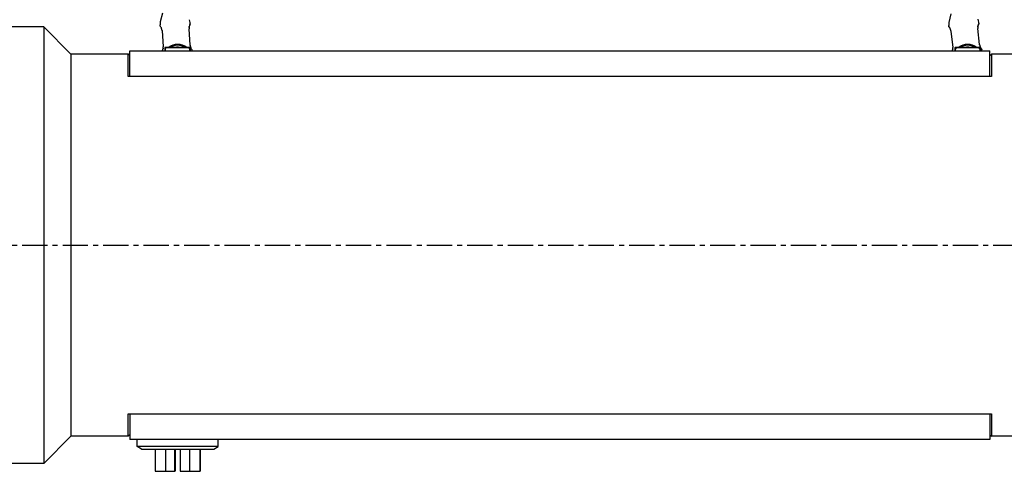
# Model space of a CAD drawing. Extents: x 0 to 1685, y -10 to 1188.
# Tile 3 of 24: x 408 to 717, y 386 to 527. Entities that reach past the tile are written whole.
import ezdxf

# ---------------------------------------------------------------- set-up
doc = ezdxf.new("R2010")
doc.units = 0
doc.header["$LTSCALE"] = 25.4
doc.linetypes.add('CENTER', pattern=[2, 1.25, -0.25, 0.25, -0.25])
doc.layers.get('0').update_dxf_attribs({"linetype": 'CONTINUOUS'})
doc.layers.get('Defpoints').update_dxf_attribs({"linetype": 'CONTINUOUS'})
doc.layers.add('ATA-CENTER', color=133, linetype='CENTER')
doc.layers.add('ATA-DIM', color=252, linetype='CONTINUOUS', lineweight=25)
doc.styles.get("Standard").update_dxf_attribs({"font": 'simplex.shx'})
doc.dimstyles.new('ata_A1', dxfattribs={"dimtxt": 4.2, "dimasz": 4.2, "dimexe": 2, "dimexo": 2, "dimgap": 2, "dimtad": 0, "dimtih": 1, "dimtoh": 1, "dimdec": 6, "dimdsep": 46, "dimtxsty": 'Standard', "dimcen": 0, "dimclrd": 252, "dimclre": 252, "dimclrt": 4, "dimadec": 6, "dimazin": 2, "dimtfac": 1, "dimtdec": 6, "dimtofl": 0, "dimtmove": 0, "dimatfit": 3, "dimfxl": 0, "dimtolj": 1, "dimtzin": 0, "dimlwd": 0, "dimlwe": 0, "dimarcsym": 0})

# ---------------------------------------------------------------- blocks, each defined once
blk = doc.blocks.new('*D13668')
at = {"layer": 'ATA-DIM', "color": 252, "lineweight": 0}
for p, q in [((809.09, 532.61), (809.09, 581.45)), ((829.09, 522.94), (829.09, 581.45)), ((800.69, 577.45), (792.29, 577.45)), ((809.09, 577.45), (826.26, 577.45)), ((837.49, 577.45), (845.89, 577.45))]:
    blk.add_line(p, q, dxfattribs=at)
at = {"layer": 'ATA-DIM', "color": 252}
for points in [[(800.69, 576.05), (800.69, 578.85), (809.09, 577.45)], [(837.49, 578.85), (837.49, 576.05), (829.09, 577.45)]]:
    blk.add_solid(points, dxfattribs=at)
at = {"layer": 'Defpoints', "color": 0}
for p in [(829.09, 577.45), (809.09, 528.61), (829.09, 518.94)]:
    blk.add_point(p, dxfattribs=at)
at = {"layer": 'ATA-DIM', "color": 4, "insert": (670.9, 583.84), "char_height": 8.4, "attachment_point": 1}
blk.add_mtext('\\A1;20(Negative Hard Stop)', dxfattribs=at)
blk = doc.blocks.new('*D13667')
at = {"layer": 'ATA-DIM', "color": 252, "lineweight": 0}
for p, q in [((809.09, 532.61), (809.09, 607.68)), ((834.09, 504.45), (834.09, 607.68)), ((809.09, 603.68), (789.22, 603.68)), ((817.49, 603.68), (825.69, 603.68))]:
    blk.add_line(p, q, dxfattribs=at)
at = {"layer": 'ATA-DIM', "color": 252}
for points in [[(817.49, 605.08), (817.49, 602.28), (809.09, 603.68)], [(825.69, 602.28), (825.69, 605.08), (834.09, 603.68)]]:
    blk.add_solid(points, dxfattribs=at)
at = {"layer": 'Defpoints', "color": 0}
for p in [(834.09, 603.68), (809.09, 528.61), (834.09, 500.45)]:
    blk.add_point(p, dxfattribs=at)
at = {"layer": 'ATA-DIM', "color": 4, "insert": (668.8, 610.06), "char_height": 8.4, "attachment_point": 1}
blk.add_mtext('\\A1;25(Negative Limit)', dxfattribs=at)
blk = doc.blocks.new('*D13666')
at = {"layer": 'ATA-DIM', "color": 252, "lineweight": 0}
for p, q in [((809.09, 532.61), (809.09, 635.21)), ((844.09, 504.45), (844.09, 635.21)), ((809.09, 631.21), (789.22, 631.21)), ((817.49, 631.21), (835.69, 631.21))]:
    blk.add_line(p, q, dxfattribs=at)
at = {"layer": 'ATA-DIM', "color": 252}
for points in [[(817.49, 632.61), (817.49, 629.81), (809.09, 631.21)], [(835.69, 629.81), (835.69, 632.61), (844.09, 631.21)]]:
    blk.add_solid(points, dxfattribs=at)
at = {"layer": 'Defpoints', "color": 0}
for p in [(844.09, 631.21), (809.09, 528.61), (844.09, 500.45)]:
    blk.add_point(p, dxfattribs=at)
at = {"layer": 'ATA-DIM', "color": 4, "insert": (667.45, 637.59), "char_height": 8.4, "attachment_point": 1}
blk.add_mtext('\\A1;35(Home Position)', dxfattribs=at)

msp = doc.modelspace()

# ---------------------------------------------------------------- linework, layer by layer
for p, q in [((452.8341064, 529.4307471), (452.1567355, 526.7722987)), ((452.8341064, 529.4307471), (452.1567355, 526.7722987)), ((700.2643146, 529.2351492), (699.6906193, 526.5524168)), ((452.0931361, 525.4973988), (452.0706955, 525.8290263)), ((452.0931361, 525.4973988), (452.0706955, 525.8290263)), ((461.5714604, 526.13878), (461.5490197, 526.4704075)), ((461.5714604, 526.13878), (461.5490197, 526.4704075)), ((699.6765423, 525.2760091), (699.6412493, 525.606516)), ((709.1228371, 526.2847285), (709.087544, 526.6152354)), ((415.5876432, 525.1056106), (379.5876432, 525.1056106)), ((424.0876432, 516.6056106), (415.5876432, 525.1056106)), ((424.0876432, 516.6056106), (415.5876432, 525.1056106)), ((415.5876432, 525.1056106), (415.5876432, 388.1056106)), ((452.6978309, 523.9671184), (453.0435281, 518.8584094)), ((452.6978309, 523.9671184), (453.0435281, 518.8584094)), ((461.524134, 519.4322769), (461.1784368, 524.5409858)), ((461.524134, 519.4322769), (461.1784368, 524.5409858)), ((700.3401665, 523.7703476), (700.8838548, 518.6789021)), ((709.3358028, 519.5814405), (708.7921145, 524.6728859)), ((442.0876432, 516.6056106), (424.0876432, 516.6056106)), ((442.0876432, 516.6056106), (424.0876432, 516.6056106)), ((424.0876432, 516.6056106), (424.0876432, 396.6056106)), ((442.5876432, 516.1056106), (442.0876432, 516.6056106)), ((442.0876432, 509.6056106), (442.0876432, 516.6056106)), ((442.5876432, 516.1056106), (442.0876432, 516.6056106)), ((442.5876432, 509.6056106), (442.5876432, 517.6056106)), ((442.5876432, 517.6056106), (712.5876432, 517.6056106)), ((453.5876432, 518.6056106), (453.5876432, 518.2056106)), ((453.5876432, 518.6056106), (453.5876432, 518.2056106)), ((453.6876432, 518.2056106), (453.5876432, 518.2056106)), ((453.5876432, 518.2056106), (453.5876432, 517.6056106)), ((453.6876432, 518.2056106), (453.5876432, 518.2056106)), ((453.5876432, 518.2056106), (453.5876432, 517.6056106)), ((454.2876432, 518.7056106), (453.6876432, 518.7056106)), ((454.2876432, 518.7056106), (453.6876432, 518.7056106)), ((453.6876432, 518.2056106), (453.7876432, 518.2056106)), ((453.6876432, 518.2056106), (453.7876432, 518.2056106)), ((453.7776432, 517.8439047), (453.7876432, 517.8439047)), ((453.7776432, 517.790501), (453.7776432, 517.8439047)), ((453.7776432, 517.8439047), (453.7876432, 517.8439047)), ((453.7776432, 517.790501), (453.7776432, 517.8439047)), ((453.7776432, 517.790501), (453.7876432, 517.790501)), ((453.7776432, 517.7253669), (453.7776432, 517.790501)), ((453.7776432, 517.790501), (453.7876432, 517.790501)), ((453.7776432, 517.7253669), (453.7776432, 517.790501)), ((453.7776432, 517.7253669), (453.7876432, 517.7253669)), ((453.7776432, 517.7056106), (453.7776432, 517.7253669)), ((453.7776432, 517.7253669), (453.7876432, 517.7253669)), ((453.7776432, 517.7056106), (453.7776432, 517.7253669)), ((453.7776432, 517.7056106), (453.7776432, 517.6056106)), ((453.7876432, 517.7056106), (453.7776432, 517.7056106)), ((453.7776432, 517.7056106), (453.7776432, 517.6056106)), ((453.7876432, 517.7056106), (453.7776432, 517.7056106)), ((453.7876432, 517.6056106), (453.7876432, 518.2056106)), ((453.7876432, 517.6056106), (453.7876432, 518.2056106)), ((453.7976432, 517.6056106), (453.7976432, 518.1956106)), ((453.7976432, 517.6056106), (453.7976432, 518.1956106)), ((460.8876432, 518.7056106), (454.2876432, 518.7056106)), ((460.8876432, 518.7056106), (454.2876432, 518.7056106)), ((454.2976432, 518.6956106), (460.8776432, 518.6956106)), ((454.2976432, 518.6956106), (460.8776432, 518.6956106)), ((461.4876432, 518.7056106), (460.8876432, 518.7056106)), ((461.4876432, 518.7056106), (460.8876432, 518.7056106)), ((461.3776432, 518.1956106), (461.3776432, 517.6056106)), ((461.3776432, 518.1956106), (461.3776432, 517.6056106)), ((461.3876432, 518.2056106), (461.3876432, 517.6056106)), ((461.4876432, 518.2056106), (461.3876432, 518.2056106)), ((461.3876432, 518.2056106), (461.3876432, 517.6056106)), ((461.4876432, 518.2056106), (461.3876432, 518.2056106)), ((461.4876432, 518.2056106), (461.5876432, 518.2056106)), ((461.4876432, 518.2056106), (461.5876432, 518.2056106)), ((461.5876432, 518.2056106), (461.5876432, 518.6056106)), ((461.5876432, 518.2056106), (461.5876432, 518.6056106)), ((461.5876432, 517.6056106), (461.5876432, 518.2056106)), ((461.5876432, 517.6056106), (461.5876432, 518.2056106)), ((462.1488847, 517.6056106), (462.1286925, 517.9040103)), ((462.1488847, 517.6056106), (462.1286925, 517.9040103)), ((701.5876432, 518.6056106), (701.5876432, 518.2056106)), ((701.6876432, 518.2056106), (701.5876432, 518.2056106)), ((701.5876432, 518.2056106), (701.5876432, 517.6056106)), ((702.2876432, 518.7056106), (701.6876432, 518.7056106)), ((701.6876432, 518.2056106), (701.7876432, 518.2056106)), ((701.7776432, 517.8439047), (701.7876432, 517.8439047)), ((701.7776432, 517.790501), (701.7776432, 517.8439047)), ((701.7776432, 517.790501), (701.7876432, 517.790501)), ((701.7776432, 517.7253669), (701.7776432, 517.790501)), ((701.7776432, 517.7253669), (701.7876432, 517.7253669)), ((701.7776432, 517.7056106), (701.7776432, 517.7253669)), ((701.7776432, 517.7056106), (701.7776432, 517.6056106)), ((701.7876432, 517.7056106), (701.7776432, 517.7056106)), ((701.7876432, 517.6056106), (701.7876432, 518.2056106)), ((701.7976432, 517.6056106), (701.7976432, 518.1956106)), ((708.8876432, 518.7056106), (702.2876432, 518.7056106)), ((702.2976432, 518.6956106), (708.8776432, 518.6956106)), ((709.4876432, 518.7056106), (708.8876432, 518.7056106)), ((709.3776432, 518.1956106), (709.3776432, 517.6056106)), ((709.3876432, 518.2056106), (709.3876432, 517.6056106)), ((709.4876432, 518.2056106), (709.3876432, 518.2056106)), ((709.4876432, 518.2056106), (709.5876432, 518.2056106)), ((709.5876432, 518.2056106), (709.5876432, 518.6056106)), ((709.5876432, 517.6056106), (709.5876432, 518.2056106)), ((710.0496337, 517.6056106), (709.9992127, 518.0777859)), ((712.5876432, 509.6056106), (712.5876432, 517.6056106)), ((712.5876432, 516.1056106), (713.0876432, 516.6056106)), ((713.0876432, 516.6056106), (713.0876432, 509.6056106)), ((721.0876432, 516.6056106), (713.0876432, 516.6056106)), ((442.5876432, 509.6056106), (442.0876432, 509.6056106)), ((712.5876432, 509.6056106), (442.5876432, 509.6056106)), ((713.0876432, 509.6056106), (712.5876432, 509.6056106)), ((442.0876432, 396.6056106), (442.0876432, 403.6056106)), ((442.0876432, 403.6056106), (442.5876432, 403.6056106)), ((442.5876432, 403.6056106), (442.5876432, 395.6056106)), ((442.5876432, 403.6056106), (712.5876432, 403.6056106)), ((712.5876432, 403.6056106), (712.5876432, 395.6056106)), ((712.5876432, 403.6056106), (713.0876432, 403.6056106)), ((713.0876432, 403.6056106), (713.0876432, 396.6056106)), ((424.0876432, 396.6056106), (415.5876432, 388.1056106)), ((442.0876432, 396.6056106), (424.0876432, 396.6056106)), ((442.5876432, 397.1056106), (442.0876432, 396.6056106)), ((712.5876432, 395.6056106), (442.5876432, 395.6056106)), ((444.8876432, 393.3993581), (444.8876432, 395.6056106)), ((470.2876432, 393.3993581), (470.2876432, 395.6056106)), ((712.5876432, 397.1056106), (713.0876432, 396.6056106)), ((721.0876432, 396.6056106), (713.0876432, 396.6056106)), ((470.2876432, 393.3993581), (444.8876432, 393.3993581)), ((446.2624542, 392.6056106), (444.8876432, 393.3993581)), ((446.2624542, 392.6056106), (468.9128322, 392.6056106)), ((450.5394994, 392.6056106), (450.5394994, 385.6056106)), ((453.7976643, 392.6056106), (453.7976643, 385.6056106)), ((456.7503925, 385.6056106), (456.7503925, 392.6056106)), ((456.78307, 385.6056106), (456.78307, 392.6056106)), ((456.7922427, 392.6056106), (456.7922427, 385.6056106)), ((456.8249202, 392.6056106), (456.8249202, 385.6056106)), ((458.3503662, 392.6056106), (458.3503662, 385.6056106)), ((461.3030944, 392.6056106), (461.3030944, 385.6056106)), ((464.6266144, 385.6056106), (464.6266144, 392.6056106)), ((464.6357871, 392.6056106), (464.6357871, 385.6056106)), ((468.9128322, 392.6056106), (470.2876432, 393.3993581)), ((415.5876432, 388.1056106), (379.5876432, 388.1056106)), ((450.5394994, 385.6056106), (453.7976643, 385.6056106)), ((453.7976643, 385.6056106), (456.7503925, 385.6056106)), ((456.78307, 385.6056106), (456.7503925, 385.6056106)), ((456.7922427, 385.6056106), (456.78307, 385.6056106)), ((456.8249202, 385.6056106), (456.7922427, 385.6056106)), ((458.3503662, 385.6056106), (461.3030944, 385.6056106)), ((461.3030944, 385.6056106), (464.6266144, 385.6056106)), ((464.6357871, 385.6056106), (464.6266144, 385.6056106))]:
    msp.add_line(p, q)
for centre, radius, start, end in [((455.0638505, 526.0315677), 3, 165.705244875, 183.871201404), ((455.0638505, 526.0315677), 3, 165.705244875, 183.871201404), ((458.5558647, 526.2678661), 3, 3.871201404, 22.037157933), ((458.5558647, 526.2678661), 3, 3.871201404, 22.037157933), ((702.6242897, 525.925059), 3, 167.929255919, 186.095212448), ((706.1045036, 526.2966924), 3, 6.095212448, 24.261168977), ((457.5876432, 514.6556106), 5, 54.095931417, 125.904068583), ((457.5876432, 514.6556106), 5, 54.095931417, 125.904068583), ((457.5876432, 514.6556106), 4.7, 59.508238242, 120.491761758), ((457.5876432, 514.6556106), 4.7, 59.508238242, 120.491761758), ((705.5876432, 514.6556106), 5, 54.095931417, 125.904068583), ((705.5876432, 514.6556106), 4.7, 59.508238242, 120.491761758), ((457.5876432, 514.6556106), 5, 143.130102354, 143.842991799), ((457.5876432, 514.6556106), 5, 143.130102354, 143.842991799), ((453.6876432, 518.6056106), 0.1, 90, 180), ((453.6876432, 518.6056106), 0.1, 90, 180), ((454.2876432, 518.2056106), 0.5, 90, 180), ((454.2876432, 518.2056106), 0.5, 90, 180), ((454.2976432, 518.1956106), 0.5, 90, 180), ((454.2976432, 518.1956106), 0.5, 90, 180), ((457.5876432, 514.6556106), 4.1, 81.042783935, 98.957216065), ((457.5876432, 514.6556106), 4.1, 81.042783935, 98.957216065), ((460.8776432, 518.1956106), 0.5, 0, 90), ((460.8776432, 518.1956106), 0.5, 0, 90), ((460.8876432, 518.2056106), 0.5, 0, 90), ((460.8876432, 518.2056106), 0.5, 0, 90), ((461.4876432, 518.6056106), 0.1, 0, 90), ((461.4876432, 518.6056106), 0.1, 0, 90), ((457.5876432, 514.6556106), 5, 36.157008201, 36.869897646), ((457.5876432, 514.6556106), 5, 36.157008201, 36.869897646), ((705.5876432, 514.6556106), 5, 143.130102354, 143.842991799), ((701.6876432, 518.6056106), 0.1, 90, 180), ((702.2876432, 518.2056106), 0.5, 90, 180), ((702.2976432, 518.1956106), 0.5, 90, 180), ((705.5876432, 514.6556106), 4.1, 81.042783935, 98.957216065), ((708.8776432, 518.1956106), 0.5, 0, 90), ((708.8876432, 518.2056106), 0.5, 0, 90), ((709.4876432, 518.6056106), 0.1, 0, 90), ((705.5876432, 514.6556106), 5, 36.157008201, 36.869897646)]:
    msp.add_arc(centre, radius, start, end)
for points in [[(452.0922869, 525.4973421), (452.0922695, 525.4972965), (452.0922633, 525.4972374), (452.0922682, 525.497165)], [(452.0922869, 525.4973421), (452.0922695, 525.4972965), (452.0922633, 525.4972374), (452.0922682, 525.497165)], [(461.3959724, 525.7464022), (461.4511189, 525.8677114), (461.5001473, 525.9444841), (461.5246778, 525.9855138)], [(461.3959724, 525.7464022), (461.4511189, 525.8677114), (461.5001473, 525.9444841), (461.5246778, 525.9855138)], [(461.5723094, 526.1388383), (461.5723329, 526.1387954), (461.572347, 526.1387378), (461.5723518, 526.1386653)], [(461.5723094, 526.1388383), (461.5723329, 526.1387954), (461.572347, 526.1387378), (461.5723518, 526.1386653)], [(708.9627082, 525.8858362), (709.0131056, 526.009194), (709.0591177, 526.0878115), (709.0820375, 526.1297623)], [(709.1236833, 526.2848197), (709.1237084, 526.2847777), (709.1237247, 526.2847207), (709.1237324, 526.2846484)], [(452.3570551, 525.0648088), (452.4015719, 524.9897813), (452.4499761, 524.9002666), (452.4961, 524.7942888)], [(452.3570551, 525.0648088), (452.4015719, 524.9897813), (452.4499761, 524.9002666), (452.4961, 524.7942888)], [(452.5351027, 524.6973598), (452.5132191, 524.7537451), (452.4908055, 524.8065502), (452.4685183, 524.8552417)], [(452.5351027, 524.6973598), (452.5132191, 524.7537451), (452.4908055, 524.8065502), (452.4685183, 524.8552417)], [(452.5351027, 524.6973598), (452.5131186, 524.7540041), (452.4908425, 524.8064598), (452.4686456, 524.8549707)], [(452.5351027, 524.6973598), (452.5131186, 524.7540041), (452.4908425, 524.8064598), (452.4686456, 524.8549707)], [(452.6863953, 524.087992), (452.6912399, 524.0479256), (452.6950933, 524.0075743), (452.6978309, 523.9671184)], [(452.6863953, 524.087992), (452.6912399, 524.0479256), (452.6950933, 524.0075743), (452.6978309, 523.9671184)], [(461.2258673, 525.2186022), (461.1918599, 525.0517419), (461.1705757, 524.8587839), (461.1734841, 524.6622982)], [(461.2258673, 525.2186022), (461.1918599, 525.0517419), (461.1705757, 524.8587839), (461.1734841, 524.6622982)], [(699.675696, 525.2759196), (699.6756803, 525.2758733), (699.6756764, 525.2758141), (699.6756842, 525.2757418)], [(699.9570498, 524.8539868), (700.0044446, 524.7807433), (700.0562862, 524.6931745), (700.1064879, 524.5890664)], [(700.1492228, 524.493724), (700.1251675, 524.5492176), (700.1007217, 524.6011132), (700.0765616, 524.6489031)], [(700.1492228, 524.493724), (700.125057, 524.5494725), (700.1007621, 524.6010242), (700.0766994, 524.6486372)], [(700.3240488, 523.8906864), (700.3304446, 523.8508382), (700.3358611, 523.8106668), (700.3401665, 523.7703476)], [(708.8132134, 525.3518325), (708.7857068, 525.1837782), (708.7719267, 524.9901396), (708.7824578, 524.7939147)], [(461.5353953, 519.312375), (461.5306421, 519.3521105), (461.5268503, 519.3921347), (461.524134, 519.4322769)], [(461.5353953, 519.312375), (461.5306421, 519.3521105), (461.5268503, 519.3921347), (461.524134, 519.4322769)], [(709.3517086, 519.462066), (709.3454169, 519.501587), (709.3400748, 519.541434), (709.3358028, 519.5814405)], [(452.7999238, 517.6056106), (452.8120266, 517.6312697), (452.8249336, 517.6592207), (452.8381431, 517.6890756)], [(452.7999238, 517.6056106), (452.8120266, 517.6312697), (452.8249336, 517.6592207), (452.8381431, 517.6890756)], [(452.8270658, 517.6505552), (452.8199032, 517.6348214), (452.812841, 517.6198381), (452.8059205, 517.6055868)], [(452.8270658, 517.6505552), (452.8199032, 517.6348214), (452.812841, 517.6198381), (452.8059205, 517.6055868)], [(461.8781741, 518.3132247), (461.8191754, 518.4103859), (461.7516377, 518.5336355), (461.691565, 518.6869167)], [(461.8781741, 518.3132247), (461.8191754, 518.4103859), (461.7516377, 518.5336355), (461.691565, 518.6869167)], [(462.1283088, 517.9039843), (462.1283292, 517.9040315), (462.128331, 517.9041028), (462.1283142, 517.904198)], [(462.1283088, 517.9039843), (462.1283292, 517.9040315), (462.128331, 517.9041028), (462.1283142, 517.904198)], [(709.7330027, 518.4769704), (709.6702781, 518.5717688), (709.5980083, 518.6923047), (709.5320325, 518.8431392)], [(709.9988303, 518.0777451), (709.9988488, 518.0777931), (709.9988479, 518.0778644), (709.9988273, 518.0779588)]]:
    msp.add_open_spline(points, degree=3)
for points, knots in [([(452.1601402, 525.3518323), (452.1504665, 525.3639432), (452.1422083, 525.3746219), (452.1307979, 525.3907085), (452.1272326, 525.395708), (452.1186006, 525.410173), (452.1146151, 525.416917), (452.1061893, 525.4358803), (452.1024431, 525.4455489), (452.0958808, 525.4687873), (452.0932496, 525.4828815), (452.0922682, 525.497165)], [0, 0, 0, 0, 0.022971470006, 0.022971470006, 0.034367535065, 0.034367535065, 0.040556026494, 0.040556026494, 0.044492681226, 0.044492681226, 0.048992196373, 0.048992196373, 0.048992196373, 0.048992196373]), ([(452.1601402, 525.3518323), (452.1504665, 525.3639432), (452.1422083, 525.3746219), (452.1307979, 525.3907085), (452.1272326, 525.395708), (452.1186006, 525.410173), (452.1146151, 525.416917), (452.1061893, 525.4358803), (452.1024431, 525.4455489), (452.0958808, 525.4687873), (452.0932496, 525.4828815), (452.0922682, 525.497165)], [0, 0, 0, 0, 0.022971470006, 0.022971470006, 0.034367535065, 0.034367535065, 0.040556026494, 0.040556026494, 0.044492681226, 0.044492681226, 0.048992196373, 0.048992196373, 0.048992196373, 0.048992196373]), ([(461.3959724, 525.7464022), (461.374408, 525.6989656), (461.3514241, 525.6436457), (461.2984745, 525.4970181), (461.2680586, 525.3981988), (461.2413037, 525.2864928)], [0, 0, 0, 0, 0.032685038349, 0.032685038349, 0.075239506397, 0.075239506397, 0.075239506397, 0.075239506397]), ([(461.3959724, 525.7464022), (461.374408, 525.6989656), (461.3514241, 525.6436457), (461.2984745, 525.4970181), (461.2680586, 525.3981988), (461.2413037, 525.2864928)], [0, 0, 0, 0, 0.032685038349, 0.032685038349, 0.075239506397, 0.075239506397, 0.075239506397, 0.075239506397]), ([(461.4680044, 525.8892743), (461.455552, 525.864705), (461.4416477, 525.8363827), (461.4085351, 525.7662341), (461.3886279, 525.7227837), (461.3682257, 525.6745786)], [0.044628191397, 0.044628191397, 0.044628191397, 0.044628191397, 0.068505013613, 0.068505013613, 0.09699652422, 0.09699652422, 0.09699652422, 0.09699652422]), ([(461.4680044, 525.8892743), (461.455552, 525.864705), (461.4416477, 525.8363827), (461.4085351, 525.7662341), (461.3886279, 525.7227837), (461.3682257, 525.6745786)], [0.044628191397, 0.044628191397, 0.044628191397, 0.044628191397, 0.068505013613, 0.068505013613, 0.09699652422, 0.09699652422, 0.09699652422, 0.09699652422]), ([(461.4675384, 525.8884376), (461.4501058, 525.8540076), (461.4187081, 525.7892438), (461.3818317, 525.706726), (461.3682257, 525.6745786)], [0.655813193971, 0.655813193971, 0.655813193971, 0.655813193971, 0.714285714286, 0.747278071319, 0.747278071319, 0.747278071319, 0.747278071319]), ([(461.4675384, 525.8884376), (461.4501058, 525.8540076), (461.4187081, 525.7892438), (461.3818317, 525.706726), (461.3682257, 525.6745786)], [0.655813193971, 0.655813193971, 0.655813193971, 0.655813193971, 0.714285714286, 0.747278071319, 0.747278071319, 0.747278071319, 0.747278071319]), ([(461.5723518, 526.1386653), (461.5729468, 526.1297348), (461.5729133, 526.1208422), (461.5718387, 526.1045764), (461.5708831, 526.0970729), (461.5678, 526.0796428), (461.5653121, 526.0705031), (461.5613631, 526.0580122), (461.5597453, 526.0536388), (461.5562344, 526.0446486), (461.5545269, 526.0407967), (461.5495204, 526.029854), (461.5468176, 526.0246704), (461.538328, 526.0087276), (461.5319623, 525.997698), (461.5246778, 525.9855138)], [0, 0, 0, 0, 0.002812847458, 0.002812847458, 0.005364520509, 0.005364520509, 0.009288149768, 0.009288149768, 0.012472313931, 0.012472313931, 0.017212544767, 0.017212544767, 0.027993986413, 0.027993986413, 0.04903223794, 0.04903223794, 0.04903223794, 0.04903223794]), ([(461.5723518, 526.1386653), (461.5729468, 526.1297348), (461.5729133, 526.1208422), (461.5718387, 526.1045764), (461.5708831, 526.0970729), (461.5678, 526.0796428), (461.5653121, 526.0705031), (461.5613631, 526.0580122), (461.5597453, 526.0536388), (461.5562344, 526.0446486), (461.5545269, 526.0407967), (461.5495204, 526.029854), (461.5468176, 526.0246704), (461.538328, 526.0087276), (461.5319623, 525.997698), (461.5246778, 525.9855138)], [0, 0, 0, 0, 0.002812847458, 0.002812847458, 0.005364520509, 0.005364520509, 0.009288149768, 0.009288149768, 0.012472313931, 0.012472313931, 0.017212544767, 0.017212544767, 0.027993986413, 0.027993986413, 0.04903223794, 0.04903223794, 0.04903223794, 0.04903223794]), ([(708.7816665, 525.077689), (708.78468, 525.132278), (708.7949387, 525.2464736), (708.8137864, 525.3581793), (708.8251381, 525.4159186), (708.8260035, 525.4202711)], [0.075641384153, 0.075641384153, 0.075641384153, 0.075641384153, 0.107142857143, 0.142857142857, 0.145784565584, 0.145784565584, 0.145784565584, 0.145784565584]), ([(708.9627082, 525.8858362), (708.9430008, 525.8375985), (708.9221811, 525.7814283), (708.8749614, 525.6328564), (708.8484033, 525.5329312), (708.8260035, 525.4202711)], [0, 0, 0, 0, 0.032685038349, 0.032685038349, 0.075239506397, 0.075239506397, 0.075239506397, 0.075239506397]), ([(709.0291416, 526.0313959), (709.017652, 526.0063619), (709.0048572, 525.9775214), (708.9744918, 525.9061406), (708.9562858, 525.8619504), (708.9377696, 525.8129899)], [0.044628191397, 0.044628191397, 0.044628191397, 0.044628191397, 0.068505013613, 0.068505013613, 0.09699652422, 0.09699652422, 0.09699652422, 0.09699652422]), ([(709.0287084, 526.0305418), (709.012625, 525.9954612), (708.9837642, 525.9295278), (708.9501178, 525.845641), (708.9377696, 525.8129899)], [0.65581319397, 0.65581319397, 0.65581319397, 0.65581319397, 0.714285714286, 0.747278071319, 0.747278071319, 0.747278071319, 0.747278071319]), ([(709.1237324, 526.2846484), (709.1246735, 526.2757478), (709.1249851, 526.2668606), (709.1245425, 526.2505653), (709.1238788, 526.2430304), (709.1214745, 526.2254938), (709.1193431, 526.2162645), (709.1158818, 526.2036297), (709.1144349, 526.1991968), (709.1112755, 526.1900771), (709.1097188, 526.1861619), (709.1051407, 526.1750331), (709.1026411, 526.1697485), (709.0947766, 526.1534882), (709.0888437, 526.1422199), (709.0820375, 526.1297623)], [0, 0, 0, 0, 0.002812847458, 0.002812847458, 0.005364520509, 0.005364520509, 0.009288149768, 0.009288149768, 0.012472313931, 0.012472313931, 0.017212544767, 0.017212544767, 0.027993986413, 0.027993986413, 0.04903223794, 0.04903223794, 0.04903223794, 0.04903223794]), ([(452.1601402, 525.3518323), (452.158875, 525.3534162), (452.1273984, 525.393024), (452.1320301, 525.3943063), (452.1635787, 525.3542505)], [0.42248596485, 0.42248596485, 0.42248596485, 0.42248596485, 0.42857142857, 0.58042167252, 0.58042167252, 0.58042167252, 0.58042167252]), ([(452.1601402, 525.3518323), (452.158875, 525.3534162), (452.1273984, 525.393024), (452.1320301, 525.3943063), (452.1635787, 525.3542505)], [0.42248596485, 0.42248596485, 0.42248596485, 0.42248596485, 0.42857142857, 0.58042167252, 0.58042167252, 0.58042167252, 0.58042167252]), ([(452.3570551, 525.0648088), (452.2908447, 525.1763981), (452.2335346, 525.2593946), (452.1829945, 525.3290796), (452.1717595, 525.3438636), (452.1635787, 525.3542505)], [0, 0, 0, 0, 0.070625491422, 0.070625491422, 0.096970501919, 0.096970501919, 0.096970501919, 0.096970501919]), ([(452.3570551, 525.0648088), (452.2908447, 525.1763981), (452.2335346, 525.2593946), (452.1829945, 525.3290796), (452.1717595, 525.3438636), (452.1635787, 525.3542505)], [0, 0, 0, 0, 0.070625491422, 0.070625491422, 0.096970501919, 0.096970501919, 0.096970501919, 0.096970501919]), ([(452.6863953, 524.087992), (452.6726698, 524.201507), (452.6507983, 524.3133435), (452.596577, 524.5257451), (452.5631035, 524.6279193), (452.5174977, 524.7439457), (452.5068385, 524.7696151), (452.4961, 524.7942888)], [0, 0, 0, 0, 0.034494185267, 0.034494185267, 0.070853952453, 0.070853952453, 0.081689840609, 0.081689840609, 0.081689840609, 0.081689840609]), ([(452.6863953, 524.087992), (452.6726698, 524.201507), (452.6507983, 524.3133435), (452.596577, 524.5257451), (452.5631035, 524.6279193), (452.5174977, 524.7439457), (452.5068385, 524.7696151), (452.4961, 524.7942888)], [0, 0, 0, 0, 0.034494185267, 0.034494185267, 0.070853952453, 0.070853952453, 0.081689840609, 0.081689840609, 0.081689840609, 0.081689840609]), ([(461.1837057, 524.9458894), (461.1729311, 524.8315593), (461.1697893, 524.7086285), (461.1765074, 524.571626), (461.1774006, 524.5562993), (461.1784368, 524.5409858)], [0, 0, 0, 0, 0.036577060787, 0.036577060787, 0.041181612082, 0.041181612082, 0.041181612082, 0.041181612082]), ([(461.1837057, 524.9458894), (461.1729311, 524.8315593), (461.1697893, 524.7086285), (461.1765074, 524.571626), (461.1774006, 524.5562993), (461.1784368, 524.5409858)], [0, 0, 0, 0, 0.036577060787, 0.036577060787, 0.041181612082, 0.041181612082, 0.041181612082, 0.041181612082]), ([(461.2258795, 525.2186588), (461.2120385, 525.150754), (461.2002422, 525.0781399), (461.1786724, 524.895024), (461.1717574, 524.7789473), (461.1734841, 524.6622982)], [0.021823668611, 0.021823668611, 0.021823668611, 0.021823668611, 0.046355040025, 0.046355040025, 0.081549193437, 0.081549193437, 0.081549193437, 0.081549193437]), ([(461.2258795, 525.2186588), (461.2120385, 525.150754), (461.2002422, 525.0781399), (461.1786724, 524.895024), (461.1717574, 524.7789473), (461.1734841, 524.6622982)], [0.021823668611, 0.021823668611, 0.021823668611, 0.021823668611, 0.046355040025, 0.046355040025, 0.081549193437, 0.081549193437, 0.081549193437, 0.081549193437]), ([(461.1837057, 524.9458894), (461.1888353, 525.0003203), (461.2035179, 525.1140318), (461.2266862, 525.224922), (461.2402701, 525.2821772), (461.2413037, 525.2864928)], [0.075641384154, 0.075641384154, 0.075641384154, 0.075641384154, 0.107142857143, 0.142857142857, 0.145784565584, 0.145784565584, 0.145784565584, 0.145784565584]), ([(461.1837057, 524.9458894), (461.1888353, 525.0003203), (461.2035179, 525.1140318), (461.2266862, 525.224922), (461.2402701, 525.2821772), (461.2413037, 525.2864928)], [0.075641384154, 0.075641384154, 0.075641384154, 0.075641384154, 0.107142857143, 0.142857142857, 0.145784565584, 0.145784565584, 0.145784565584, 0.145784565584]), ([(699.7491448, 525.1331525), (699.7390085, 525.1448789), (699.730342, 525.155229), (699.718316, 525.1708607), (699.7145593, 525.1757181), (699.7053725, 525.1898372), (699.7011283, 525.1964215), (699.691973, 525.2150436), (699.6878544, 525.2245595), (699.6803952, 525.2475258), (699.6772191, 525.2615072), (699.6756842, 525.2757418)], [0, 0, 0, 0, 0.022971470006, 0.022971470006, 0.034367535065, 0.034367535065, 0.040556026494, 0.040556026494, 0.044492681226, 0.044492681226, 0.048992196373, 0.048992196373, 0.048992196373, 0.048992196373]), ([(699.7491448, 525.1331525), (699.7478192, 525.1346861), (699.7148292, 525.1730426), (699.7194077, 525.1745037), (699.7524869, 525.1357023)], [0.42248596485, 0.42248596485, 0.42248596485, 0.42248596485, 0.42857142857, 0.58042167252, 0.58042167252, 0.58042167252, 0.58042167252]), ([(699.9570498, 524.8539868), (699.8865589, 524.9629227), (699.8260712, 525.0436326), (699.7728649, 525.1113039), (699.7610646, 525.1256407), (699.7524869, 525.1357023)], [0, 0, 0, 0, 0.070625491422, 0.070625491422, 0.096970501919, 0.096970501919, 0.096970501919, 0.096970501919]), ([(700.3240488, 523.8906864), (700.3059286, 524.0035832), (700.2797336, 524.1144867), (700.2173105, 524.3246242), (700.1798972, 524.4254224), (700.1298231, 524.5395916), (700.1181758, 524.5648281), (700.1064879, 524.5890664)], [0, 0, 0, 0, 0.034494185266, 0.034494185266, 0.070853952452, 0.070853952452, 0.081689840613, 0.081689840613, 0.081689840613, 0.081689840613]), ([(708.7816665, 525.077689), (708.7753368, 524.9630269), (708.7769679, 524.8400668), (708.7889975, 524.7034282), (708.7904848, 524.6881477), (708.7921145, 524.6728859)], [0, 0, 0, 0, 0.036577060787, 0.036577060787, 0.041181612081, 0.041181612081, 0.041181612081, 0.041181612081]), ([(708.8132233, 525.3518896), (708.8020279, 525.2834988), (708.7930584, 525.2104817), (708.7786109, 525.0266666), (708.7762057, 524.910409), (708.7824578, 524.7939147)], [0.021823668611, 0.021823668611, 0.021823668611, 0.021823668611, 0.046355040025, 0.046355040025, 0.081549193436, 0.081549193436, 0.081549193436, 0.081549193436]), ([(461.524134, 519.4322769), (461.5416348, 519.1736506), (461.6265841, 518.8361404), (461.7332028, 518.5867496), (461.75987, 518.5302194)], [0, 0, 0, 0, 0.14285714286, 0.18990323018, 0.18990323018, 0.18990323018, 0.18990323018]), ([(461.524134, 519.4322769), (461.5313282, 519.3259606), (461.5465987, 519.2192216), (461.5885548, 519.011502), (461.6162965, 518.9088835), (461.6817114, 518.7087413), (461.7209936, 518.6126284), (461.7598936, 518.5301703)], [0, 0, 0, 0, 0.03196783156, 0.03196783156, 0.06597153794, 0.06597153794, 0.10501495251, 0.10501495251, 0.10501495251, 0.10501495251]), ([(461.524134, 519.4322769), (461.5416348, 519.1736506), (461.6265841, 518.8361404), (461.7332028, 518.5867496), (461.75987, 518.5302194)], [0, 0, 0, 0, 0.14285714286, 0.18990323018, 0.18990323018, 0.18990323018, 0.18990323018]), ([(461.524134, 519.4322769), (461.5313282, 519.3259606), (461.5465987, 519.2192216), (461.5885548, 519.011502), (461.6162965, 518.9088835), (461.6817114, 518.7087413), (461.7209936, 518.6126284), (461.7598936, 518.5301703)], [0, 0, 0, 0, 0.03196783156, 0.03196783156, 0.06597153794, 0.06597153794, 0.10501495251, 0.10501495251, 0.10501495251, 0.10501495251]), ([(461.5353953, 519.312375), (461.5489901, 519.1987279), (461.5706621, 519.0867229), (461.6241741, 518.8759049), (461.6569408, 518.7752636), (461.691565, 518.6869167)], [0, 0, 0, 0, 0.034526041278, 0.034526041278, 0.070302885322, 0.070302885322, 0.070302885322, 0.070302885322]), ([(461.5353953, 519.312375), (461.5489901, 519.1987279), (461.5706621, 519.0867229), (461.6241741, 518.8759049), (461.6569408, 518.7752636), (461.691565, 518.6869167)], [0, 0, 0, 0, 0.034526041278, 0.034526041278, 0.070302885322, 0.070302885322, 0.070302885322, 0.070302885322]), ([(709.3358028, 519.5814405), (709.3633268, 519.3236882), (709.4613098, 518.9897288), (709.5775261, 518.7446634), (709.6063669, 518.6892106)], [0, 0, 0, 0, 0.14285714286, 0.18990323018, 0.18990323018, 0.18990323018, 0.18990323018]), ([(709.3358028, 519.5814405), (709.3471174, 519.4754835), (709.3665185, 519.3694175), (709.4165039, 519.1634826), (709.448207, 519.0620179), (709.5213394, 518.864565), (709.5643218, 518.7700489), (709.6063924, 518.6891625)], [0, 0, 0, 0, 0.03196783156, 0.03196783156, 0.06597153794, 0.06597153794, 0.10501495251, 0.10501495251, 0.10501495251, 0.10501495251]), ([(709.3517086, 519.462066), (709.3697034, 519.3490321), (709.3957056, 519.2379524), (709.4573585, 519.0293699), (709.494006, 518.9300759), (709.5320325, 518.8431392)], [0, 0, 0, 0, 0.034526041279, 0.034526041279, 0.070302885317, 0.070302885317, 0.070302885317, 0.070302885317]), ([(452.8249993, 517.6510017), (452.8466246, 517.6984504), (452.8696916, 517.7538116), (452.9229666, 517.9009085), (452.9536453, 518.0003095), (452.980601, 518.1128035)], [0, 0, 0, 0, 0.032805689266, 0.032805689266, 0.075664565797, 0.075664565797, 0.075664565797, 0.075664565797]), ([(452.8249993, 517.6510017), (452.8466246, 517.6984504), (452.8696916, 517.7538116), (452.9229666, 517.9009085), (452.9536453, 518.0003095), (452.980601, 518.1128035)], [0, 0, 0, 0, 0.032805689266, 0.032805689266, 0.075664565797, 0.075664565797, 0.075664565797, 0.075664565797]), ([(453.0382361, 518.4570177), (453.0331101, 518.4015452), (453.0262494, 518.3472418), (453.0178291, 518.2946192), (453.0084654, 518.2361004), (452.9972649, 518.1796096), (452.9849679, 518.1264269), (452.9838917, 518.1217726), (452.9828098, 518.1171432), (452.9817225, 518.1125385)], [0.075027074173, 0.075027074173, 0.075027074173, 0.075027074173, 0.107142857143, 0.107142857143, 0.107142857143, 0.142857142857, 0.142857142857, 0.142857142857, 0.145982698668, 0.145982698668, 0.145982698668, 0.145982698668]), ([(453.0382361, 518.4570177), (453.0331101, 518.4015452), (453.0262494, 518.3472418), (453.0178291, 518.2946192), (453.0084654, 518.2361004), (452.9972649, 518.1796096), (452.9849679, 518.1264269), (452.9838917, 518.1217726), (452.9828098, 518.1171432), (452.9817225, 518.1125385)], [0.075027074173, 0.075027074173, 0.075027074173, 0.075027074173, 0.107142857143, 0.107142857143, 0.107142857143, 0.142857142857, 0.142857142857, 0.142857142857, 0.145982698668, 0.145982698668, 0.145982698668, 0.145982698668]), ([(453.0011664, 518.2051003), (453.0137233, 518.2703676), (453.024358, 518.3397031), (453.04388, 518.5147505), (453.0500861, 518.6253825), (453.0484768, 518.7365905)], [0.020990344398, 0.020990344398, 0.020990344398, 0.020990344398, 0.044178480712, 0.044178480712, 0.077732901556, 0.077732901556, 0.077732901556, 0.077732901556]), ([(453.0011664, 518.2051003), (453.0137233, 518.2703676), (453.024358, 518.3397031), (453.04388, 518.5147505), (453.0500861, 518.6253825), (453.0484768, 518.7365905)], [0.020990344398, 0.020990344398, 0.020990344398, 0.020990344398, 0.044178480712, 0.044178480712, 0.077732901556, 0.077732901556, 0.077732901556, 0.077732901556]), ([(453.0385699, 518.4569624), (453.0491984, 518.5714105), (453.0521714, 518.6943954), (453.0453164, 518.830176), (453.044483, 518.8442982), (453.0435281, 518.8584094)], [0, 0, 0, 0, 0.036569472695, 0.036569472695, 0.040812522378, 0.040812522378, 0.040812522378, 0.040812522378]), ([(453.0385699, 518.4569624), (453.0491984, 518.5714105), (453.0521714, 518.6943954), (453.0453164, 518.830176), (453.044483, 518.8442982), (453.0435281, 518.8584094)], [0, 0, 0, 0, 0.036569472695, 0.036569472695, 0.040812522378, 0.040812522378, 0.040812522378, 0.040812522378]), ([(461.8781741, 518.3132247), (461.9455863, 518.2022078), (462.0014163, 518.1219167), (462.0456951, 518.0615299), (462.0543695, 518.0501817), (462.0606373, 518.042253)], [0, 0, 0, 0, 0.072611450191, 0.072611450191, 0.095568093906, 0.095568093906, 0.095568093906, 0.095568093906]), ([(461.8781741, 518.3132247), (461.9455863, 518.2022078), (462.0014163, 518.1219167), (462.0456951, 518.0615299), (462.0543695, 518.0501817), (462.0606373, 518.042253)], [0, 0, 0, 0, 0.072611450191, 0.072611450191, 0.095568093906, 0.095568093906, 0.095568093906, 0.095568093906]), ([(462.045529, 518.0694726), (462.053364, 518.0594602), (462.0921072, 518.0101613), (462.0886362, 518.0068343), (462.0606373, 518.042253)], [0.39799953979, 0.39799953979, 0.39799953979, 0.39799953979, 0.42857142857, 0.57544528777, 0.57544528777, 0.57544528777, 0.57544528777]), ([(462.045529, 518.0694726), (462.0593001, 518.0518744), (462.0713286, 518.0365881), (462.0863717, 518.0156741), (462.0906821, 518.0095962), (462.0995175, 517.9952465), (462.1030638, 517.989536), (462.1098221, 517.9754458), (462.1115128, 517.9717267), (462.1157406, 517.9614243), (462.1183953, 517.9541421), (462.1242974, 517.9336271), (462.1271075, 517.9190771), (462.1281209, 517.9042506)], [0, 0, 0, 0, 0.029962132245, 0.029962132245, 0.044782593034, 0.044782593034, 0.052433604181, 0.052433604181, 0.054683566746, 0.054683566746, 0.05779365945, 0.05779365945, 0.062521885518, 0.062521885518, 0.062521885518, 0.062521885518]), ([(462.045529, 518.0694726), (462.053364, 518.0594602), (462.0921072, 518.0101613), (462.0886362, 518.0068343), (462.0606373, 518.042253)], [0.39799953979, 0.39799953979, 0.39799953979, 0.39799953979, 0.42857142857, 0.57544528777, 0.57544528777, 0.57544528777, 0.57544528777]), ([(462.045529, 518.0694726), (462.0593001, 518.0518744), (462.0713286, 518.0365881), (462.0863717, 518.0156741), (462.0906821, 518.0095962), (462.0995175, 517.9952465), (462.1030638, 517.989536), (462.1098221, 517.9754458), (462.1115128, 517.9717267), (462.1157406, 517.9614243), (462.1183953, 517.9541421), (462.1242974, 517.9336271), (462.1271075, 517.9190771), (462.1281209, 517.9042506)], [0, 0, 0, 0, 0.029962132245, 0.029962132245, 0.044782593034, 0.044782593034, 0.052433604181, 0.052433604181, 0.054683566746, 0.054683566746, 0.05779365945, 0.05779365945, 0.062521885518, 0.062521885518, 0.062521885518, 0.062521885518]), ([(700.7647021, 517.6056106), (700.7676785, 517.6145724), (700.7706529, 517.623707), (700.8005414, 517.7174439), (700.8273396, 517.8179605), (700.8499095, 517.9314159)], [0.028080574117, 0.028080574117, 0.028080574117, 0.028080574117, 0.032805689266, 0.032805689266, 0.075664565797, 0.075664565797, 0.075664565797, 0.075664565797]), ([(700.8941434, 518.2776074), (700.8911739, 518.2219777), (700.8864258, 518.167449), (700.8800539, 518.1145393), (700.8729682, 518.0557012), (700.8639684, 517.9988183), (700.8537444, 517.9451984), (700.8528497, 517.9405059), (700.8519483, 517.9358379), (700.8510404, 517.9311946)], [0.075027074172, 0.075027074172, 0.075027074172, 0.075027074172, 0.107142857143, 0.107142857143, 0.107142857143, 0.142857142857, 0.142857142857, 0.142857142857, 0.145982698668, 0.145982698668, 0.145982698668, 0.145982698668]), ([(700.8668777, 518.0244412), (700.8768923, 518.0901466), (700.8848284, 518.1598426), (700.8975427, 518.3355157), (700.8994508, 518.4463052), (700.8935271, 518.557367)], [0.020990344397, 0.020990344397, 0.020990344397, 0.020990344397, 0.044178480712, 0.044178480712, 0.077732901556, 0.077732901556, 0.077732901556, 0.077732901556]), ([(700.8944792, 518.277565), (700.9006583, 518.3923394), (700.8988564, 518.515347), (700.8867374, 518.6507593), (700.8853566, 518.6648386), (700.8838548, 518.6789021)], [0, 0, 0, 0, 0.036569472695, 0.036569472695, 0.040812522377, 0.040812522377, 0.040812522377, 0.040812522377]), ([(709.7330027, 518.4769704), (709.8046723, 518.3686531), (709.8635761, 518.2905891), (709.910165, 518.2319661), (709.9192733, 518.220963), (709.925844, 518.2132835)], [0, 0, 0, 0, 0.072611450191, 0.072611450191, 0.095568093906, 0.095568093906, 0.095568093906, 0.095568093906]), ([(709.9096908, 518.2398963), (709.9179085, 518.2301955), (709.9585355, 518.1824372), (709.9551963, 518.1789781), (709.925844, 518.2132835)], [0.39799953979, 0.39799953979, 0.39799953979, 0.39799953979, 0.42857142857, 0.57544528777, 0.57544528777, 0.57544528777, 0.57544528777]), ([(709.9096908, 518.2398963), (709.9241344, 518.2228458), (709.9367471, 518.2080378), (709.9525904, 518.1877233), (709.9571334, 518.1818173), (709.966519, 518.1678213), (709.9702843, 518.1622527), (709.9775844, 518.1484353), (709.9794181, 518.1447846), (709.9840425, 518.134654), (709.9869778, 518.1274804), (709.9936715, 518.1072099), (709.9970441, 518.0927799), (709.9986322, 518.0780039)], [0, 0, 0, 0, 0.029962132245, 0.029962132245, 0.044782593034, 0.044782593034, 0.052433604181, 0.052433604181, 0.054683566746, 0.054683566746, 0.05779365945, 0.05779365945, 0.062521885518, 0.062521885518, 0.062521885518, 0.062521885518])]:
    msp.add_open_spline(points, degree=3, knots=knots)
at = {"layer": 'ATA-CENTER', "ltscale": 0.25}
msp.add_line((231.0203856, 456.6056106), (1055.6243465, 456.6056106), dxfattribs=at)

# ---------------------------------------------------------------- dimensions: what is measured, and where the dimension line sits
at = {"layer": 'ATA-DIM'}
for base, p2, text, picture, middle in [((844.0876432, 631.2077817), (844.0876432, 500.4509101), '<>(Home Position)', '*D13666', (726.3376432, 631.2077817)), ((834.0876432, 603.6785038), (834.0876432, 500.4509101), '<>(Negative Limit)', '*D13667', (727.0096432, 603.6785038)), ((829.0876432, 577.4535527), (829.0876432, 518.9434001), '<>(Negative Hard Stop)', '*D13668', (746.5808135, 577.4535527))]:
    dim = msp.add_linear_dim(base=base, p1=(809.0876432, 528.6056106), p2=p2, angle=180, text=text, dimstyle='ata_A1', override={"dimscale": 2, "dimtxt": 4.2, "dimtxsty": 'Standard', "dimtfac": 0.571429, "dimtdec": 2}, dxfattribs=at)
    dim.commit()
    dim.dimension.update_dxf_attribs({"geometry": picture, "text_midpoint": middle, "dimtype": 160})

doc.saveas('drawing.dxf')
